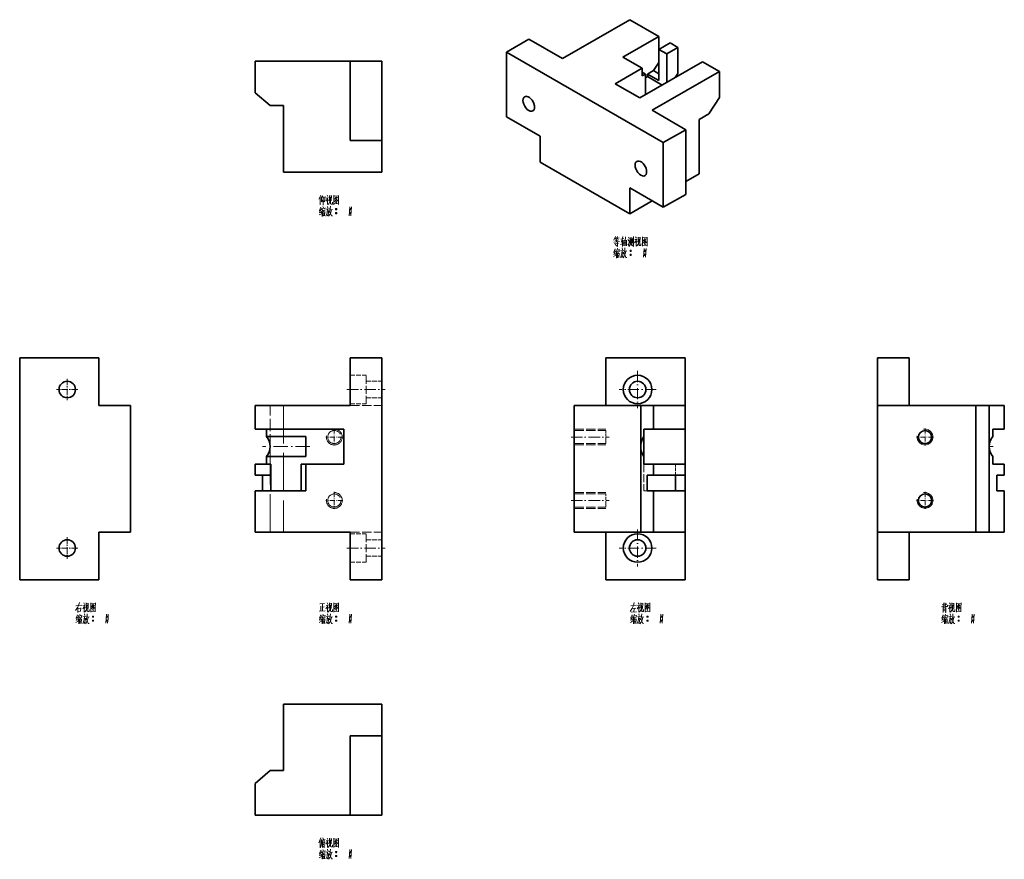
# Model space of a CAD drawing. Extents: x 116 to 426, y 25 to 290.
import ezdxf

# ---------------------------------------------------------------- set-up
doc = ezdxf.new("R2010")
doc.units = 0
for name, pattern in [('DASHDOT', [18.5, 12, -3, 0.5, -3]), ('DASHED', [15, 12, -3]), ('DASHSPACE', [30, 12, -18])]:
    doc.linetypes.add(name, pattern=pattern)

msp = doc.modelspace()

# ---------------------------------------------------------------- linework, layer by layer
at = {"color": 7, "lineweight": 35}
for p, q in [((286.96, 277.92), (308.17, 290.16)), ((269.28, 259.55), (269.28, 279.96)), ((269.28, 279.96), (318.78, 251.38)), ((220, 277.05), (190, 277.05)), ((220, 277.05), (220, 252.05)), ((230, 252.05), (230, 277.05)), ((331.15, 276.9), (311.35, 265.47)), ((336.46, 273.83), (315.24, 261.59)), ((199, 242.05), (199, 263.05)), ((325.85, 235.05), (325.85, 255.46)), ((318.78, 251.38), (318.78, 230.97)), ((279.89, 245.26), (308.17, 228.93)), ((230, 242.05), (199, 242.05)), ((115.76, 183.5), (140.76, 183.5)), ((115.76, 113.5), (115.76, 183.5)), ((230, 113.5), (230, 183.5)), ((300.67, 183.5), (325.67, 183.5)), ((150.76, 128.5), (150.76, 168.5)), ((190, 168.5), (220, 168.5)), ((290.67, 128.5), (290.67, 168.5)), ((311.67, 168.5), (290.67, 168.5)), ((386.34, 128.5), (386.34, 168.5)), ((417.34, 168.5), (386.34, 168.5)), ((417.34, 128.5), (417.34, 168.5)), ((190, 161), (218, 161)), ((311.67, 128.5), (311.67, 155.5)), ((421.58, 128.5), (421.58, 155.5)), ((220, 128.5), (190, 128.5)), ((290.67, 128.5), (311.67, 128.5)), ((386.34, 128.5), (417.34, 128.5)), ((140.76, 113.5), (115.76, 113.5)), ((325.67, 113.5), (300.67, 113.5)), ((199, 74.26), (230, 74.26)), ((199, 53.26), (199, 74.26)), ((220, 64.26), (220, 39.26)), ((230, 39.26), (230, 64.26)), ((190, 39.26), (220, 39.26))]:
    msp.add_line(p, q, dxfattribs=at)
at = {"color": 7, "lineweight": 35, "ltscale": 0.265361}
msp.add_line((317.36, 284.86), (308.17, 290.16), dxfattribs=at)
at = {"color": 7, "lineweight": 35, "ltscale": 0.204124}
for p, q in [((269.28, 279.96), (276.35, 284.04)), ((323.38, 281.39), (323.38, 273.22)), ((336.46, 265.67), (336.46, 273.83)), ((318.78, 251.38), (325.85, 255.46)), ((279.89, 245.26), (279.89, 253.42)), ((308.17, 228.93), (308.17, 237.09)), ((315.24, 233.01), (308.17, 228.93)), ((325.85, 235.05), (318.78, 230.97))]:
    msp.add_line(p, q, dxfattribs=at)
at = {"color": 7, "lineweight": 35, "ltscale": 0.306187}
for p, q in [((286.96, 277.92), (276.35, 284.04)), ((315.24, 261.59), (325.85, 255.46))]:
    msp.add_line(p, q, dxfattribs=at)
at = {"color": 7, "lineweight": 35, "ltscale": 0.326599}
msp.add_line((317.36, 284.86), (306.05, 278.33), dxfattribs=at)
at = {"color": 7, "lineweight": 35, "ltscale": 0.102062}
for p, q in [((317.36, 284.86), (317.36, 280.77)), ((317.36, 280.77), (320.9, 282.82)), ((319.84, 279.35), (323.38, 281.39)), ((317.36, 270.98), (313.83, 273.02))]:
    msp.add_line(p, q, dxfattribs=at)
at = {"color": 7, "lineweight": 35, "ltscale": 0.071444}
for p, q in [((323.38, 281.39), (320.9, 282.82)), ((319.84, 279.35), (317.36, 280.77))]:
    msp.add_line(p, q, dxfattribs=at)
at = {"color": 7, "lineweight": 35, "ltscale": 0.244949}
for p, q in [((317.36, 280.77), (317.36, 270.98)), ((303.58, 269.96), (312.06, 274.85))]:
    msp.add_line(p, q, dxfattribs=at)
at = {"color": 7, "lineweight": 35, "ltscale": 0.25}
for p, q in [((190, 267.05), (190, 277.05)), ((230, 277.05), (220, 277.05)), ((220, 252.05), (230, 252.05)), ((230, 242.05), (230, 252.05)), ((230, 183.5), (220, 183.5)), ((396.34, 183.5), (386.34, 183.5)), ((150.76, 168.5), (140.76, 168.5)), ((315.67, 168.5), (325.67, 168.5)), ((325.67, 150), (315.67, 150)), ((325.67, 146.5), (315.67, 146.5)), ((325.67, 141.5), (315.67, 141.5)), ((150.76, 128.5), (140.76, 128.5)), ((315.67, 128.5), (325.67, 128.5)), ((230, 113.5), (220, 113.5)), ((396.34, 113.5), (386.34, 113.5)), ((230, 74.26), (230, 64.26)), ((220, 64.26), (230, 64.26)), ((190, 49.26), (190, 39.26)), ((230, 39.26), (220, 39.26))]:
    msp.add_line(p, q, dxfattribs=at)
at = {"color": 7, "lineweight": 35, "ltscale": 0.173505}
msp.add_line((312.06, 274.85), (306.05, 278.33), dxfattribs=at)
at = {"color": 7, "lineweight": 35, "ltscale": 0.077589}
msp.add_line((317.36, 276.69), (315.68, 274.09), dxfattribs=at)
at = {"color": 7, "lineweight": 35, "ltscale": 0.224537}
for p, q in [((319.84, 279.35), (319.84, 270.36)), ((303.58, 269.96), (311.35, 265.47))]:
    msp.add_line(p, q, dxfattribs=at)
at = {"color": 7, "lineweight": 35, "ltscale": 0.153093}
msp.add_line((336.46, 273.83), (331.15, 276.9), dxfattribs=at)
at = {"color": 7, "lineweight": 35, "ltscale": 0.061237}
msp.add_line((312.06, 274.85), (312.06, 272.41), dxfattribs=at)
at = {"color": 7, "lineweight": 35, "ltscale": 0.030619}
for p in [(312.06, 273.63), (312.06, 272.41)]:
    msp.add_line(p, (313.12, 273.02), dxfattribs=at)
at = {"color": 7, "lineweight": 35, "ltscale": 0.053409}
msp.add_line((315.68, 274.09), (313.83, 273.02), dxfattribs=at)
at = {"color": 7, "lineweight": 35, "ltscale": 0.048653}
msp.add_line((317.36, 273.11), (315.68, 274.09), dxfattribs=at)
at = {"color": 7, "lineweight": 35, "ltscale": 0.112268}
msp.add_line((313.12, 273.02), (313.12, 268.53), dxfattribs=at)
at = {"color": 7, "lineweight": 35, "ltscale": 0.020413}
msp.add_line((313.12, 271.79), (313.83, 272.2), dxfattribs=at)
at = {"color": 7, "lineweight": 35, "ltscale": 0.020412}
msp.add_line((313.83, 273.02), (313.83, 272.2), dxfattribs=at)
at = {"color": 7, "lineweight": 35, "ltscale": 0.132681}
msp.add_line((318.43, 269.55), (313.83, 272.2), dxfattribs=at)
at = {"color": 7, "lineweight": 35, "ltscale": 0.038796}
msp.add_line((323.38, 273.22), (322.53, 271.92), dxfattribs=at)
at = {"color": 7, "lineweight": 35, "ltscale": 0.051031}
msp.add_line((313.12, 268.53), (313.12, 266.49), dxfattribs=at)
at = {"color": 7, "lineweight": 35, "ltscale": 0.155572}
for p, q in [((190, 267.05), (194.77, 263.05)), ((190, 49.26), (194.77, 53.26))]:
    msp.add_line(p, q, dxfattribs=at)
at = {"color": 7, "lineweight": 35, "ltscale": 0.155178}
msp.add_line((336.46, 265.67), (333.09, 260.46), dxfattribs=at)
at = {"color": 7, "lineweight": 35, "ltscale": 0.105825}
for p, q in [((194.77, 263.05), (199, 263.05)), ((421.58, 168.5), (417.34, 168.5)), ((421.58, 128.5), (417.34, 128.5)), ((194.77, 53.26), (199, 53.26))]:
    msp.add_line(p, q, dxfattribs=at)
at = {"color": 7, "lineweight": 35, "ltscale": 0.306186}
for p, q in [((279.89, 253.42), (269.28, 259.55)), ((308.17, 237.09), (318.78, 230.97))]:
    msp.add_line(p, q, dxfattribs=at)
at = {"color": 7, "lineweight": 35, "ltscale": 0.086406}
msp.add_line((333.09, 260.46), (330.09, 258.73), dxfattribs=at)
at = {"color": 7, "lineweight": 35, "ltscale": 0.428661}
msp.add_line((330.09, 258.73), (330.09, 241.58), dxfattribs=at)
at = {"color": 7, "lineweight": 35, "ltscale": 0.122475}
msp.add_line((330.09, 241.58), (325.85, 239.13), dxfattribs=at)
at = {"color": 7, "lineweight": 35, "ltscale": 0.375}
for p, q in [((140.76, 168.5), (140.76, 183.5)), ((220, 168.5), (220, 183.5)), ((300.67, 168.5), (300.67, 183.5)), ((325.67, 168.5), (325.67, 183.5)), ((386.34, 168.5), (386.34, 183.5)), ((396.34, 168.5), (396.34, 183.5)), ((140.76, 128.5), (140.76, 113.5)), ((220, 128.5), (220, 113.5)), ((300.67, 128.5), (300.67, 113.5)), ((325.67, 128.5), (325.67, 113.5)), ((386.34, 128.5), (386.34, 113.5)), ((396.34, 128.5), (396.34, 113.5))]:
    msp.add_line(p, q, dxfattribs=at)
at = {"color": 7, "linetype": 'DASHED', "lineweight": 13, "ltscale": 0.125}
for p, q in [((220, 178), (225, 178)), ((225, 176.1), (230, 176.1)), ((225, 170.9), (230, 170.9)), ((220, 169), (225, 169)), ((220, 128), (225, 128)), ((225, 126.1), (230, 126.1)), ((220, 119), (225, 119)), ((225, 120.9), (230, 120.9))]:
    msp.add_line(p, q, dxfattribs=at)
at = {"color": 7, "linetype": 'DASHED', "lineweight": 13, "ltscale": 0.013772}
for p, q in [((225, 177.45), (225, 178)), ((225, 127.45), (225, 128))]:
    msp.add_line(p, q, dxfattribs=at)
at = {"color": 7, "linetype": 'DASHED', "lineweight": 13, "ltscale": 0.211228}
for p, q in [((225, 169), (225, 177.45)), ((225, 119), (225, 127.45))]:
    msp.add_line(p, q, dxfattribs=at)
at = {"color": 7, "linetype": 'DASHDOT', "lineweight": 13, "ltscale": 0.2925}
for p, q in [((310.67, 179.35), (310.67, 167.65)), ((316.52, 173.5), (304.82, 173.5)), ((310.67, 129.35), (310.67, 117.65)), ((316.52, 123.5), (304.82, 123.5))]:
    msp.add_line(p, q, dxfattribs=at)
at = {"color": 7, "linetype": 'DASHDOT', "lineweight": 13, "ltscale": 0.169}
for p, q in [((130.76, 176.88), (130.76, 170.12)), ((134.14, 173.5), (127.38, 173.5)), ((130.76, 126.88), (130.76, 120.12)), ((134.14, 123.5), (127.38, 123.5))]:
    msp.add_line(p, q, dxfattribs=at)
at = {"color": 7, "linetype": 'DASHDOT', "lineweight": 13, "ltscale": 0.3}
for p, q in [((219, 173.5), (231, 173.5)), ((289.67, 158.5), (301.67, 158.5)), ((289.67, 138.5), (301.67, 138.5)), ((219, 123.5), (231, 123.5))]:
    msp.add_line(p, q, dxfattribs=at)
at = {"color": 7, "lineweight": 35, "ltscale": 0.1875}
for p, q in [((190, 168.5), (190, 161)), ((315.67, 161), (315.67, 168.5)), ((325.67, 168.5), (325.67, 161)), ((426.34, 161), (426.34, 168.5))]:
    msp.add_line(p, q, dxfattribs=at)
at = {"color": 7, "linetype": 'DASHED', "lineweight": 13, "ltscale": 0.325}
msp.add_line((194.77, 155.5), (194.77, 168.5), dxfattribs=at)
at = {"color": 7, "linetype": 'DASHED', "lineweight": 13}
for p, q in [((199, 168.5), (199, 128.5)), ((194.77, 128.5), (194.77, 155.5))]:
    msp.add_line(p, q, dxfattribs=at)
at = {"color": 7, "linetype": 'DASHED', "lineweight": 13, "ltscale": 0.25}
for p, q in [((220, 168.5), (230, 168.5)), ((290.67, 161), (300.67, 161)), ((290.67, 160.57), (300.67, 160.57)), ((290.67, 156.43), (300.67, 156.43)), ((290.67, 156), (300.67, 156)), ((290.67, 141), (300.67, 141)), ((290.67, 140.57), (300.67, 140.57)), ((290.67, 136.43), (300.67, 136.43)), ((290.67, 136), (300.67, 136)), ((220, 128.5), (230, 128.5))]:
    msp.add_line(p, q, dxfattribs=at)
at = {"color": 7, "lineweight": 35, "ltscale": 0.1}
for p, q in [((315.67, 168.5), (311.67, 168.5)), ((315.67, 128.5), (311.67, 128.5))]:
    msp.add_line(p, q, dxfattribs=at)
at = {"color": 7, "lineweight": 35, "ltscale": 0.325}
for p, q in [((311.67, 155.5), (311.67, 168.5)), ((421.58, 155.5), (421.58, 168.5)), ((190, 141.5), (190, 128.5)), ((315.67, 128.5), (315.67, 141.5)), ((325.67, 141.5), (325.67, 128.5)), ((426.34, 128.5), (426.34, 141.5))]:
    msp.add_line(p, q, dxfattribs=at)
at = {"color": 7, "lineweight": 35, "ltscale": 0.119175}
for p, q in [((426.34, 168.5), (421.58, 168.5)), ((426.34, 128.5), (421.58, 128.5))]:
    msp.add_line(p, q, dxfattribs=at)
at = {"color": 7, "lineweight": 35, "ltscale": 0.058443}
for p, q in [((193.58, 161), (193.58, 158.66)), ((312.67, 161), (312.67, 158.66)), ((422.77, 161), (422.77, 158.66)), ((193.58, 152.34), (193.58, 150)), ((312.67, 152.34), (312.67, 150)), ((422.77, 152.34), (422.77, 150))]:
    msp.add_line(p, q, dxfattribs=at)
at = {"color": 7, "lineweight": 35, "ltscale": 0.310619}
for p, q in [((193.58, 158.66), (206, 158.66)), ((193.58, 152.34), (206, 152.34))]:
    msp.add_line(p, q, dxfattribs=at)
at = {"color": 7, "lineweight": 35, "ltscale": 0.158114}
for p, q in [((206, 158.66), (206, 152.34)), ((312.67, 158.66), (312.67, 152.34))]:
    msp.add_line(p, q, dxfattribs=at)
at = {"color": 7, "linetype": 'DASHDOT', "lineweight": 13, "ltscale": 0.134355}
for p, q in [((217.69, 158.5), (212.31, 158.5)), ((215, 161.19), (215, 155.81)), ((404.03, 158.5), (398.66, 158.5)), ((401.34, 161.19), (401.34, 155.81)), ((215, 141.19), (215, 135.81)), ((401.34, 141.19), (401.34, 135.81)), ((217.69, 138.5), (212.31, 138.5)), ((404.03, 138.5), (398.66, 138.5))]:
    msp.add_line(p, q, dxfattribs=at)
at = {"color": 7, "lineweight": 35, "ltscale": 0.275}
for p, q in [((218, 150), (218, 161)), ((325.67, 150), (325.67, 161))]:
    msp.add_line(p, q, dxfattribs=at)
at = {"color": 7, "linetype": 'DASHED', "lineweight": 13, "ltscale": 0.076449}
for p, q in [((300.67, 157.51), (300.67, 160.57)), ((300.67, 137.51), (300.67, 140.57))]:
    msp.add_line(p, q, dxfattribs=at)
at = {"color": 7, "lineweight": 35, "ltscale": 0.075}
for p, q in [((315.67, 161), (312.67, 161)), ((315.67, 150), (312.67, 150))]:
    msp.add_line(p, q, dxfattribs=at)
at = {"color": 7, "lineweight": 35, "ltscale": 0.0375}
for p, q in [((317.17, 161), (315.67, 161)), ((206, 150), (204.5, 150))]:
    msp.add_line(p, q, dxfattribs=at)
at = {"color": 7, "lineweight": 35, "ltscale": 0.2125}
for p, q in [((325.67, 161), (317.17, 161)), ((204.5, 141.5), (204.5, 150)), ((206, 150), (206, 141.5))]:
    msp.add_line(p, q, dxfattribs=at)
at = {"color": 7, "lineweight": 35, "ltscale": 0.089381}
for p, q in [((426.34, 161), (422.77, 161)), ((426.34, 150), (422.77, 150))]:
    msp.add_line(p, q, dxfattribs=at)
at = {"color": 7, "linetype": 'DASHDOT', "lineweight": 13, "ltscale": 0.372757}
msp.add_line((207.24, 155.5), (192.33, 155.5), dxfattribs=at)
at = {"color": 7, "linetype": 'DASHED', "lineweight": 13, "ltscale": 0.026901}
for p, q in [((300.67, 156.43), (300.67, 157.51)), ((300.67, 136.43), (300.67, 137.51))]:
    msp.add_line(p, q, dxfattribs=at)
at = {"color": 7, "linetype": 'DASHDOT', "lineweight": 13, "ltscale": 0.035753}
msp.add_line((421.46, 155.5), (422.89, 155.5), dxfattribs=at)
at = {"color": 7, "lineweight": 35, "ltscale": 0.0875}
for p, q in [((115.76, 150), (115.76, 146.5)), ((190, 150), (190, 146.5)), ((195, 150), (195, 146.5)), ((315.67, 146.5), (315.67, 150)), ((325.67, 150), (325.67, 146.5)), ((426.34, 146.5), (426.34, 150))]:
    msp.add_line(p, q, dxfattribs=at)
at = {"color": 7, "lineweight": 35, "ltscale": 0.125}
for p, q in [((195, 150), (190, 150)), ((195, 146.5), (190, 146.5)), ((192.38, 146.5), (192.38, 141.5)), ((195, 146.5), (195, 141.5)), ((313.67, 146.5), (313.67, 141.5)), ((322.67, 141.5), (322.67, 146.5)), ((325.67, 146.5), (325.67, 141.5)), ((423.96, 146.5), (423.96, 141.5)), ((195, 39.26), (190, 39.26))]:
    msp.add_line(p, q, dxfattribs=at)
at = {"color": 7, "lineweight": 35, "ltscale": 0.3}
msp.add_line((218, 150), (206, 150), dxfattribs=at)
at = {"color": 7, "linetype": 'DASHED', "lineweight": 13, "ltscale": 0.2125}
msp.add_line((312.67, 150), (312.67, 141.5), dxfattribs=at)
at = {"color": 7, "linetype": 'DASHED', "lineweight": 13, "ltscale": 0.0875}
for p, q in [((322.67, 146.5), (322.67, 150)), ((325.67, 150), (325.67, 146.5))]:
    msp.add_line(p, q, dxfattribs=at)
at = {"color": 7, "lineweight": 35, "ltscale": 0.05}
for p, q in [((315.67, 146.5), (313.67, 146.5)), ((315.67, 141.5), (313.67, 141.5))]:
    msp.add_line(p, q, dxfattribs=at)
at = {"color": 7, "lineweight": 35, "ltscale": 0.059588}
for p, q in [((426.34, 146.5), (423.96, 146.5)), ((426.34, 141.5), (423.96, 141.5))]:
    msp.add_line(p, q, dxfattribs=at)
at = {"color": 7, "lineweight": 35, "ltscale": 0.4}
msp.add_line((190, 141.5), (206, 141.5), dxfattribs=at)
at = {"color": 7, "linetype": 'DASHED', "lineweight": 13, "ltscale": 0.025}
msp.add_line((313.67, 141.5), (312.67, 141.5), dxfattribs=at)
at = {"color": 7, "lineweight": 13}
for points in [[(210.7, 234.8), (210.1, 233.51)], [(210.49, 231.76), (210.49, 232.98), (210.49, 234.24)], [(210.91, 234.1), (211.33, 234.63)], [(210.91, 234.24), (210.91, 232.67)], [(210.91, 232.67), (211.43, 233.19)], [(211.47, 234.28), (211.47, 232.98), (211.47, 231.65)], [(211.47, 234.07), (211.99, 234.14)], [(211.96, 232.67), (211.68, 233.02)], [(211.96, 232.67), (212.07, 234.38)], [(213.04, 234.1), (212.87, 233.61), (212.38, 232.88)], [(212.41, 233.89), (212.98, 233.96)], [(212.7, 234.77), (212.98, 234.35)], [(212.87, 233.61), (212.87, 231.83)], [(212.87, 233.44), (213.18, 233.12)], [(213.46, 234.73), (213.46, 233.05)], [(214.13, 234.56), (213.46, 234.49)], [(213.68, 233.09), (213.5, 232.46)], [(213.78, 234.14), (213.68, 233.09)], [(213.82, 232.11), (213.82, 233.19)], [(214.06, 232.98), (214.13, 234.66)], [(214.9, 234.77), (214.9, 233.3), (214.9, 231.79)], [(214.9, 234.73), (214.9, 233.33), (214.9, 231.93)], [(216.37, 234.59), (214.9, 234.45)], [(214.97, 232.84), (215.46, 233.26)], [(215.67, 234.31), (215.11, 233.51)], [(215.43, 233.75), (216.12, 233.02)], [(215.46, 233.96), (215.91, 234.03)], [(215.46, 233.26), (215.67, 233.54)], [(215.53, 233.05), (215.77, 232.77)], [(215.67, 233.54), (216.02, 234.17)], [(216.12, 233.02), (216.3, 233.05)], [(216.34, 231.97), (216.34, 233.33), (216.37, 234.73)], [(210.66, 230.01), (210.24, 229.87)], [(210.74, 231.02), (210.28, 229.94)], [(210.8, 230.25), (210.35, 229.24)], [(211.05, 230.71), (210.95, 230.15)], [(211.05, 230.57), (212.1, 230.71)], [(211.29, 230.29), (211.12, 229.73)], [(211.37, 230.01), (212.07, 230.11)], [(211.43, 231.2), (211.61, 230.81)], [(211.68, 230.04), (211.61, 229.48)], [(212.13, 230.81), (211.99, 230.36)], [(212.9, 230.43), (212.8, 229.52), (212.7, 229.1), (212.38, 228.22)], [(212.41, 230.36), (213.46, 230.5)], [(213.22, 229.94), (213.12, 229.1), (212.98, 228.26), (212.76, 228.54)], [(212.9, 231.27), (213.01, 230.71)], [(212.98, 231.83), (213.26, 232.11)], [(213.26, 232.11), (213.5, 232.46)], [(213.6, 229.94), (213.43, 229.38)], [(213.74, 230.57), (213.6, 229.94)], [(213.68, 230.18), (214.38, 230.32)], [(213.82, 231.3), (213.74, 230.57)], [(213.96, 232), (213.82, 232.11)], [(214.1, 230.25), (213.88, 229.31)], [(214.38, 232), (213.96, 232)], [(214.38, 232.63), (214.38, 232)], [(214.9, 232.04), (216.26, 232.14)], [(215.43, 232.67), (215.77, 232.28)], [(215.43, 230.39), (215.81, 230.39)], [(215.46, 230.5), (215.77, 230.5)], [(215.46, 230.25), (215.77, 230.25)], [(216.34, 231.86), (216.34, 231.97), (216.26, 232.14)], [(219.87, 231.13), (219.76, 229.73), (219.66, 228.33)], [(219.87, 230.39), (220.26, 230.39)], [(219.9, 230.5), (220.22, 230.5)], [(219.9, 230.25), (220.22, 230.25)], [(220.46, 231.13), (220.36, 229.73), (220.26, 228.33)], [(210.21, 228.57), (210.91, 228.96)], [(210.32, 229.24), (210.84, 229.41)], [(211.12, 229.73), (210.8, 229.24)], [(211.15, 229.8), (211.15, 228.08)], [(211.43, 229.59), (211.47, 228.19)], [(211.43, 229.48), (211.96, 229.55)], [(211.47, 228.92), (211.85, 228.99)], [(211.93, 228.43), (211.51, 228.36)], [(211.99, 229.66), (211.93, 228.26)], [(212.84, 229.76), (213.22, 229.83)], [(213.6, 228.68), (213.22, 228.15)], [(213.54, 229.69), (214.1, 228.26)], [(213.88, 229.31), (213.6, 228.68)], [(214.1, 228.26), (214.41, 228.26)], [(215.43, 229.13), (215.81, 229.13)], [(215.46, 229.24), (215.77, 229.24)], [(215.46, 228.99), (215.77, 228.99)], [(219.87, 229.13), (220.26, 229.13)], [(219.9, 229.24), (220.22, 229.24)], [(219.9, 228.99), (220.22, 228.99)], [(303.67, 221.72), (303.15, 220.63)], [(303.46, 221.26), (304.06, 221.37)], [(303.57, 220.42), (304.58, 220.56)], [(303.81, 220.77), (303.6, 221.26)], [(304.34, 221.72), (303.99, 220.74)], [(304.06, 220.07), (304.06, 220.77)], [(304.2, 221.26), (304.86, 221.37)], [(304.34, 221.26), (304.55, 220.81)], [(305.35, 220.98), (306.3, 221.09)], [(305.98, 221.72), (305.56, 220)], [(305.91, 220.63), (305.91, 218.64)], [(306.37, 218.81), (306.37, 220.6)], [(306.82, 221.65), (306.79, 220.32), (306.75, 218.99)], [(307.21, 220.56), (307.14, 218.81)], [(307.59, 220.77), (307.87, 220.39)], [(307.77, 221.61), (308.01, 221.12)], [(308.08, 220.53), (307.8, 218.95)], [(308.29, 219.51), (308.29, 221.47)], [(308.29, 221.23), (308.85, 221.3)], [(308.57, 220.88), (308.5, 219.76)], [(308.85, 221.44), (308.85, 219.55)], [(309.13, 219.62), (309.13, 221.12)], [(309.41, 221.72), (309.41, 220.18), (309.41, 218.64)], [(310.39, 220.98), (310.22, 220.49), (309.73, 219.76)], [(309.76, 220.77), (310.32, 220.84)], [(310.04, 221.65), (310.32, 221.23)], [(310.81, 221.61), (310.81, 219.93)], [(311.48, 221.44), (310.81, 221.37)], [(311.13, 221.02), (311.02, 219.97)], [(311.41, 219.86), (311.48, 221.54)], [(312.25, 221.65), (312.25, 220.18), (312.25, 218.67)], [(312.25, 221.61), (312.25, 220.21), (312.25, 218.81)], [(313.72, 221.47), (312.25, 221.33)], [(313.02, 221.19), (312.46, 220.39)], [(312.77, 220.63), (313.47, 219.9)], [(312.81, 220.84), (313.26, 220.91)], [(313.02, 220.42), (313.37, 221.05)], [(313.68, 218.85), (313.68, 220.21), (313.72, 221.61)], [(304.93, 220.18), (303.15, 219.93)], [(303.6, 217.9), (303.15, 216.82)], [(303.32, 219.44), (304.69, 219.62)], [(303.71, 219.44), (303.85, 218.95)], [(303.92, 217.59), (303.81, 217.03)], [(303.92, 217.45), (304.97, 217.59)], [(304.34, 218.64), (304.34, 218.6), (304.02, 218.88)], [(304.3, 218.08), (304.48, 217.69)], [(304.34, 220), (304.34, 218.6)], [(305, 217.69), (304.86, 217.24)], [(306.23, 219.58), (305.28, 219.27)], [(305.49, 219.97), (306.19, 220.07)], [(305.77, 218.15), (305.88, 217.59)], [(306.37, 220.39), (307.17, 220.49)], [(306.37, 218.95), (307.14, 219.02)], [(306.61, 217.45), (306.47, 216.82)], [(306.51, 219.72), (307.03, 219.79)], [(306.68, 218.18), (306.61, 217.45)], [(307.8, 218.95), (307.59, 219.37)], [(307.91, 218.64), (308.33, 219.13)], [(308.33, 219.13), (308.5, 219.76)], [(308.92, 218.88), (308.57, 219.41)], [(309.41, 218.64), (309.1, 219.09)], [(310.22, 220.49), (310.22, 218.71)], [(310.22, 220.32), (310.53, 220)], [(310.32, 218.71), (310.6, 218.99)], [(310.6, 218.99), (310.85, 219.34)], [(311.02, 219.97), (310.85, 219.34)], [(311.16, 218.99), (311.16, 220.07)], [(311.3, 218.88), (311.16, 218.99)], [(311.72, 218.88), (311.3, 218.88)], [(311.72, 219.51), (311.72, 218.88)], [(312.25, 218.92), (313.61, 219.02)], [(312.32, 219.72), (312.81, 220.14)], [(312.74, 218.01), (312.63, 216.61), (312.53, 215.21)], [(312.77, 219.55), (313.12, 219.16)], [(312.81, 220.14), (313.02, 220.42)], [(312.88, 219.93), (313.12, 219.65)], [(313.33, 218.01), (313.23, 216.61), (313.12, 215.21)], [(313.47, 219.9), (313.65, 219.93)], [(313.68, 218.74), (313.68, 218.85), (313.61, 219.02)], [(303.08, 215.45), (303.78, 215.84)], [(303.53, 216.89), (303.11, 216.75)], [(303.18, 216.12), (303.71, 216.29)], [(303.67, 217.13), (303.22, 216.12)], [(303.99, 216.61), (303.67, 216.12)], [(304.16, 217.17), (303.99, 216.61)], [(304.02, 216.68), (304.02, 214.96)], [(304.23, 216.89), (304.93, 216.99)], [(304.3, 216.47), (304.34, 215.07)], [(304.3, 216.36), (304.83, 216.43)], [(304.34, 215.8), (304.72, 215.87)], [(304.79, 215.31), (304.37, 215.24)], [(304.55, 216.92), (304.48, 216.36)], [(304.86, 216.54), (304.79, 215.14)], [(305.77, 217.31), (305.67, 216.4), (305.56, 215.98), (305.25, 215.1)], [(305.28, 217.24), (306.33, 217.38)], [(306.09, 216.82), (305.98, 215.98), (305.84, 215.14), (305.63, 215.42)], [(305.7, 216.64), (306.09, 216.71)], [(306.47, 215.56), (306.09, 215.03)], [(306.47, 216.82), (306.3, 216.26)], [(306.4, 216.57), (306.96, 215.14)], [(306.75, 216.19), (306.47, 215.56)], [(306.54, 217.06), (307.24, 217.2)], [(306.96, 217.13), (306.75, 216.19)], [(306.96, 215.14), (307.28, 215.14)], [(308.29, 217.27), (308.68, 217.27)], [(308.29, 216.01), (308.68, 216.01)], [(308.33, 217.38), (308.64, 217.38)], [(308.33, 217.13), (308.64, 217.13)], [(308.33, 216.12), (308.64, 216.12)], [(308.33, 215.87), (308.64, 215.87)], [(312.74, 217.27), (313.12, 217.27)], [(312.74, 216.01), (313.12, 216.01)], [(312.77, 217.38), (313.09, 217.38)], [(312.77, 217.13), (313.09, 217.13)], [(312.77, 216.12), (313.09, 216.12)], [(312.77, 215.87), (313.09, 215.87)], [(134.59, 106.32), (134.31, 105.35)], [(135.96, 106.22), (136.24, 105.8)], [(136.72, 106.18), (136.72, 104.5)], [(137.39, 106.01), (136.72, 105.94)], [(137.32, 104.43), (137.39, 106.11)], [(138.16, 106.22), (138.16, 104.75), (138.16, 103.25)], [(138.16, 106.18), (138.16, 104.79), (138.16, 103.39)], [(139.63, 106.04), (138.16, 105.9)], [(138.93, 105.76), (138.37, 104.96)], [(138.93, 105), (139.28, 105.62)], [(139.6, 103.42), (139.6, 104.79), (139.63, 106.18)], [(210.46, 105.94), (211.96, 106.01)], [(211.23, 105.94), (211.23, 104.79), (211.23, 103.6)], [(212.7, 106.22), (212.98, 105.8)], [(213.46, 106.18), (213.46, 104.5)], [(214.13, 106.01), (213.46, 105.94)], [(214.06, 104.43), (214.13, 106.11)], [(214.9, 106.22), (214.9, 104.75), (214.9, 103.25)], [(214.9, 106.18), (214.9, 104.79), (214.9, 103.39)], [(216.37, 106.04), (214.9, 105.9)], [(215.67, 105.76), (215.11, 104.96)], [(215.67, 105), (216.02, 105.62)], [(216.34, 103.42), (216.34, 104.79), (216.37, 106.18)], [(309.54, 106.32), (309.33, 105.38)], [(310.87, 106.22), (311.15, 105.8)], [(311.64, 106.18), (311.64, 104.5)], [(312.3, 106.01), (311.64, 105.94)], [(312.23, 104.43), (312.3, 106.11)], [(313.07, 106.22), (313.07, 104.75), (313.07, 103.25)], [(313.07, 106.18), (313.07, 104.79), (313.07, 103.39)], [(314.54, 106.04), (313.07, 105.9)], [(313.84, 105.76), (313.28, 104.96)], [(313.84, 105), (314.19, 105.62)], [(314.51, 103.42), (314.51, 104.79), (314.54, 106.18)], [(406.73, 105.62), (407.25, 105.76)], [(407.25, 106.22), (407.25, 104.89)], [(407.64, 106.22), (407.64, 105.14)], [(408.2, 105.94), (407.64, 105.42)], [(409.04, 106.22), (409.32, 105.8)], [(409.81, 106.18), (409.81, 104.5)], [(410.47, 106.01), (409.81, 105.94)], [(410.4, 104.43), (410.47, 106.11)], [(411.24, 106.22), (411.24, 104.75), (411.24, 103.25)], [(411.24, 106.18), (411.24, 104.79), (411.24, 103.39)], [(412.71, 106.04), (411.24, 105.9)], [(412.01, 105.76), (411.45, 104.96)], [(412.01, 105), (412.36, 105.62)], [(412.68, 103.42), (412.68, 104.79), (412.71, 106.18)], [(133.4, 103.74), (133.99, 104.68)], [(133.43, 105.28), (135.39, 105.49)], [(133.99, 104.68), (134.31, 105.35)], [(134.06, 104.75), (134.06, 103.18)], [(134.06, 104.43), (134.97, 104.54)], [(134.97, 103.56), (134.06, 103.46)], [(134.69, 102.65), (134.87, 102.26)], [(135.01, 104.64), (134.9, 103.56)], [(136.3, 105.56), (136.13, 105.07), (135.64, 104.33)], [(135.67, 105.35), (136.24, 105.42)], [(136.13, 105.07), (136.13, 103.28)], [(136.13, 104.89), (136.44, 104.57)], [(136.16, 102.72), (136.27, 102.16)], [(136.24, 103.28), (136.51, 103.56)], [(136.51, 103.56), (136.76, 103.91)], [(136.93, 104.54), (136.76, 103.91)], [(137.04, 105.59), (136.93, 104.54)], [(137.07, 102.75), (137, 102.02)], [(137.07, 103.56), (137.07, 104.64)], [(137.21, 103.46), (137.07, 103.56)], [(137.63, 103.46), (137.21, 103.46)], [(137.63, 104.08), (137.63, 103.46)], [(138.16, 103.49), (139.52, 103.6)], [(138.23, 104.29), (138.72, 104.71)], [(138.68, 105.21), (139.38, 104.47)], [(138.68, 104.12), (139.03, 103.74)], [(138.72, 105.42), (139.17, 105.49)], [(138.72, 104.71), (138.93, 105)], [(138.79, 104.5), (139.03, 104.22)], [(139.38, 104.47), (139.56, 104.5)], [(139.6, 103.32), (139.6, 103.42), (139.52, 103.6)], [(143.13, 102.58), (143.02, 101.18), (142.92, 99.78)], [(143.72, 102.58), (143.62, 101.18), (143.51, 99.78)], [(210.18, 103.53), (212.13, 103.63)], [(210.74, 105.14), (210.74, 103.56)], [(211.23, 104.82), (211.85, 104.89)], [(211.43, 102.65), (211.61, 102.26)], [(213.04, 105.56), (212.87, 105.07), (212.38, 104.33)], [(212.41, 105.35), (212.98, 105.42)], [(212.87, 105.07), (212.87, 103.28)], [(212.87, 104.89), (213.18, 104.57)], [(212.9, 102.72), (213.01, 102.16)], [(212.98, 103.28), (213.26, 103.56)], [(213.26, 103.56), (213.5, 103.91)], [(213.68, 104.54), (213.5, 103.91)], [(213.78, 105.59), (213.68, 104.54)], [(213.82, 102.75), (213.74, 102.02)], [(213.82, 103.56), (213.82, 104.64)], [(213.96, 103.46), (213.82, 103.56)], [(214.38, 103.46), (213.96, 103.46)], [(214.38, 104.08), (214.38, 103.46)], [(214.9, 103.49), (216.26, 103.6)], [(214.97, 104.29), (215.46, 104.71)], [(215.43, 105.21), (216.12, 104.47)], [(215.43, 104.12), (215.77, 103.74)], [(215.46, 105.42), (215.91, 105.49)], [(215.46, 104.71), (215.67, 105)], [(215.53, 104.5), (215.77, 104.22)], [(216.12, 104.47), (216.3, 104.5)], [(216.34, 103.32), (216.34, 103.42), (216.26, 103.6)], [(219.87, 102.58), (219.76, 101.18), (219.66, 99.78)], [(220.46, 102.58), (220.36, 101.18), (220.26, 99.78)], [(308.87, 104.33), (308.31, 103.46)], [(308.52, 105.31), (310.34, 105.45)], [(308.63, 103.21), (310.34, 103.32)], [(309.33, 105.38), (308.87, 104.33)], [(309.01, 104.4), (310.1, 104.5)], [(309.54, 104.43), (309.5, 103.25)], [(309.61, 102.65), (309.78, 102.26)], [(311.22, 105.56), (311.04, 105.07), (310.55, 104.33)], [(310.59, 105.35), (311.15, 105.42)], [(311.04, 105.07), (311.04, 103.28)], [(311.04, 104.89), (311.36, 104.57)], [(311.08, 102.72), (311.18, 102.16)], [(311.15, 103.28), (311.43, 103.56)], [(311.43, 103.56), (311.67, 103.91)], [(311.85, 104.54), (311.67, 103.91)], [(311.95, 105.59), (311.85, 104.54)], [(311.99, 102.75), (311.92, 102.02)], [(311.99, 103.56), (311.99, 104.64)], [(312.13, 103.46), (311.99, 103.56)], [(312.55, 103.46), (312.13, 103.46)], [(312.55, 104.08), (312.55, 103.46)], [(313.07, 103.49), (314.44, 103.6)], [(313.14, 104.29), (313.63, 104.71)], [(313.6, 105.21), (314.3, 104.47)], [(313.6, 104.12), (313.95, 103.74)], [(313.63, 105.42), (314.09, 105.49)], [(313.63, 104.71), (313.84, 105)], [(313.7, 104.5), (313.95, 104.22)], [(314.3, 104.47), (314.47, 104.5)], [(314.51, 103.32), (314.51, 103.42), (314.44, 103.6)], [(318.04, 102.58), (317.94, 101.18), (317.83, 99.78)], [(318.64, 102.58), (318.53, 101.18), (318.43, 99.78)], [(406.52, 104.96), (407.25, 105.24)], [(407.08, 104.79), (407.08, 103.14)], [(407.08, 104.61), (407.92, 104.68)], [(407.08, 104.19), (407.74, 104.26)], [(407.08, 103.88), (407.74, 103.94)], [(407.64, 105.14), (407.74, 105)], [(407.92, 103.18), (407.64, 103.42)], [(407.74, 105), (408.44, 105.03)], [(407.78, 102.65), (407.95, 102.26)], [(407.92, 104.75), (407.92, 103.18)], [(408.44, 105.03), (408.41, 105.52)], [(409.39, 105.56), (409.21, 105.07), (408.72, 104.33)], [(408.76, 105.35), (409.32, 105.42)], [(409.21, 105.07), (409.21, 103.28)], [(409.21, 104.89), (409.53, 104.57)], [(409.25, 102.72), (409.35, 102.16)], [(409.32, 103.28), (409.6, 103.56)], [(409.6, 103.56), (409.84, 103.91)], [(410.02, 104.54), (409.84, 103.91)], [(410.12, 105.59), (410.02, 104.54)], [(410.16, 102.75), (410.09, 102.02)], [(410.16, 103.56), (410.16, 104.64)], [(410.3, 103.46), (410.16, 103.56)], [(410.72, 103.46), (410.3, 103.46)], [(410.72, 104.08), (410.72, 103.46)], [(411.24, 103.49), (412.61, 103.6)], [(411.31, 104.29), (411.8, 104.71)], [(411.77, 105.21), (412.47, 104.47)], [(411.77, 104.12), (412.12, 103.74)], [(411.8, 105.42), (412.26, 105.49)], [(411.8, 104.71), (412.01, 105)], [(411.87, 104.5), (412.12, 104.22)], [(412.47, 104.47), (412.64, 104.5)], [(412.68, 103.32), (412.68, 103.42), (412.61, 103.6)], [(416.21, 102.58), (416.11, 101.18), (416, 99.78)], [(416.81, 102.58), (416.7, 101.18), (416.6, 99.78)], [(133.47, 100.03), (134.17, 100.41)], [(133.92, 101.46), (133.5, 101.32)], [(133.99, 102.47), (133.54, 101.39)], [(133.57, 100.69), (134.1, 100.86)], [(134.06, 101.71), (133.61, 100.69)], [(134.38, 101.18), (134.06, 100.69)], [(134.31, 102.16), (134.21, 101.6)], [(134.31, 102.02), (135.36, 102.16)], [(134.55, 101.74), (134.38, 101.18)], [(134.41, 101.25), (134.41, 99.54)], [(134.62, 101.46), (135.32, 101.57)], [(134.69, 101.04), (134.73, 99.64)], [(134.69, 100.93), (135.22, 101)], [(134.73, 100.38), (135.11, 100.44)], [(135.18, 99.89), (134.76, 99.82)], [(134.94, 101.5), (134.87, 100.93)], [(135.25, 101.11), (135.18, 99.71)], [(135.39, 102.26), (135.25, 101.81)], [(136.16, 101.88), (136.06, 100.97), (135.96, 100.55), (135.64, 99.68)], [(135.67, 101.81), (136.72, 101.95)], [(136.48, 101.39), (136.38, 100.55), (136.24, 99.71), (136.02, 99.99)], [(136.1, 101.22), (136.48, 101.29)], [(136.86, 100.13), (136.48, 99.61)], [(136.86, 101.39), (136.69, 100.83)], [(136.79, 101.14), (137.35, 99.71)], [(137, 102.02), (136.86, 101.39)], [(137.14, 100.76), (136.86, 100.13)], [(136.93, 101.64), (137.63, 101.78)], [(137.35, 101.71), (137.14, 100.76)], [(137.35, 99.71), (137.67, 99.71)], [(138.68, 101.85), (139.07, 101.85)], [(138.68, 100.58), (139.07, 100.58)], [(138.72, 101.95), (139.03, 101.95)], [(138.72, 101.71), (139.03, 101.71)], [(138.72, 100.69), (139.03, 100.69)], [(138.72, 100.44), (139.03, 100.44)], [(143.13, 101.85), (143.51, 101.85)], [(143.13, 100.58), (143.51, 100.58)], [(143.16, 101.95), (143.48, 101.95)], [(143.16, 101.71), (143.48, 101.71)], [(143.16, 100.69), (143.48, 100.69)], [(143.16, 100.44), (143.48, 100.44)], [(210.21, 100.03), (210.91, 100.41)], [(210.66, 101.46), (210.24, 101.32)], [(210.74, 102.47), (210.28, 101.39)], [(210.32, 100.69), (210.84, 100.86)], [(210.8, 101.71), (210.35, 100.69)], [(211.12, 101.18), (210.8, 100.69)], [(211.05, 102.16), (210.95, 101.6)], [(211.05, 102.02), (212.1, 102.16)], [(211.29, 101.74), (211.12, 101.18)], [(211.15, 101.25), (211.15, 99.54)], [(211.37, 101.46), (212.07, 101.57)], [(211.43, 101.04), (211.47, 99.64)], [(211.43, 100.93), (211.96, 101)], [(211.47, 100.38), (211.85, 100.44)], [(211.93, 99.89), (211.51, 99.82)], [(211.68, 101.5), (211.61, 100.93)], [(211.99, 101.11), (211.93, 99.71)], [(212.13, 102.26), (211.99, 101.81)], [(212.9, 101.88), (212.8, 100.97), (212.7, 100.55), (212.38, 99.68)], [(212.41, 101.81), (213.46, 101.95)], [(213.22, 101.39), (213.12, 100.55), (212.98, 99.71), (212.76, 99.99)], [(212.84, 101.22), (213.22, 101.29)], [(213.6, 100.13), (213.22, 99.61)], [(213.6, 101.39), (213.43, 100.83)], [(213.54, 101.14), (214.1, 99.71)], [(213.74, 102.02), (213.6, 101.39)], [(213.88, 100.76), (213.6, 100.13)], [(213.68, 101.64), (214.38, 101.78)], [(214.1, 101.71), (213.88, 100.76)], [(214.1, 99.71), (214.41, 99.71)], [(215.43, 101.85), (215.81, 101.85)], [(215.43, 100.58), (215.81, 100.58)], [(215.46, 101.95), (215.77, 101.95)], [(215.46, 101.71), (215.77, 101.71)], [(215.46, 100.69), (215.77, 100.69)], [(215.46, 100.44), (215.77, 100.44)], [(219.87, 101.85), (220.26, 101.85)], [(219.87, 100.58), (220.26, 100.58)], [(219.9, 101.95), (220.22, 101.95)], [(219.9, 101.71), (220.22, 101.71)], [(219.9, 100.69), (220.22, 100.69)], [(219.9, 100.44), (220.22, 100.44)], [(308.38, 100.03), (309.08, 100.41)], [(308.84, 101.46), (308.42, 101.32)], [(308.91, 102.47), (308.45, 101.39)], [(308.49, 100.69), (309.01, 100.86)], [(308.98, 101.71), (308.52, 100.69)], [(309.29, 101.18), (308.98, 100.69)], [(309.22, 102.16), (309.12, 101.6)], [(309.22, 102.02), (310.27, 102.16)], [(309.47, 101.74), (309.29, 101.18)], [(309.33, 101.25), (309.33, 99.54)], [(309.54, 101.46), (310.24, 101.57)], [(309.61, 101.04), (309.64, 99.64)], [(309.61, 100.93), (310.13, 101)], [(309.64, 100.38), (310.03, 100.44)], [(310.1, 99.89), (309.68, 99.82)], [(309.85, 101.5), (309.78, 100.93)], [(310.17, 101.11), (310.1, 99.71)], [(310.31, 102.26), (310.17, 101.81)], [(311.08, 101.88), (310.97, 100.97), (310.87, 100.55), (310.55, 99.68)], [(310.59, 101.81), (311.64, 101.95)], [(311.39, 101.39), (311.29, 100.55), (311.15, 99.71), (310.94, 99.99)], [(311.01, 101.22), (311.39, 101.29)], [(311.78, 100.13), (311.39, 99.61)], [(311.78, 101.39), (311.6, 100.83)], [(311.71, 101.14), (312.27, 99.71)], [(311.92, 102.02), (311.78, 101.39)], [(312.06, 100.76), (311.78, 100.13)], [(311.85, 101.64), (312.55, 101.78)], [(312.27, 101.71), (312.06, 100.76)], [(312.27, 99.71), (312.58, 99.71)], [(313.6, 101.85), (313.98, 101.85)], [(313.6, 100.58), (313.98, 100.58)], [(313.63, 101.95), (313.95, 101.95)], [(313.63, 101.71), (313.95, 101.71)], [(313.63, 100.69), (313.95, 100.69)], [(313.63, 100.44), (313.95, 100.44)], [(318.04, 101.85), (318.43, 101.85)], [(318.04, 100.58), (318.43, 100.58)], [(318.08, 101.95), (318.39, 101.95)], [(318.08, 101.71), (318.39, 101.71)], [(318.08, 100.69), (318.39, 100.69)], [(318.08, 100.44), (318.39, 100.44)], [(406.55, 100.03), (407.25, 100.41)], [(407.01, 101.46), (406.59, 101.32)], [(407.08, 102.47), (406.62, 101.39)], [(406.66, 100.69), (407.18, 100.86)], [(407.15, 101.71), (406.69, 100.69)], [(407.46, 101.18), (407.15, 100.69)], [(407.39, 102.16), (407.29, 101.6)], [(407.39, 102.02), (408.44, 102.16)], [(407.64, 101.74), (407.46, 101.18)], [(407.5, 101.25), (407.5, 99.54)], [(407.71, 101.46), (408.41, 101.57)], [(407.78, 101.04), (407.81, 99.64)], [(407.78, 100.93), (408.3, 101)], [(407.81, 100.38), (408.2, 100.44)], [(408.27, 99.89), (407.85, 99.82)], [(408.02, 101.5), (407.95, 100.93)], [(408.34, 101.11), (408.27, 99.71)], [(408.48, 102.26), (408.34, 101.81)], [(409.25, 101.88), (409.14, 100.97), (409.04, 100.55), (408.72, 99.68)], [(408.76, 101.81), (409.81, 101.95)], [(409.56, 101.39), (409.46, 100.55), (409.32, 99.71), (409.11, 99.99)], [(409.18, 101.22), (409.56, 101.29)], [(409.95, 100.13), (409.56, 99.61)], [(409.95, 101.39), (409.77, 100.83)], [(409.88, 101.14), (410.44, 99.71)], [(410.09, 102.02), (409.95, 101.39)], [(410.23, 100.76), (409.95, 100.13)], [(410.02, 101.64), (410.72, 101.78)], [(410.44, 101.71), (410.23, 100.76)], [(410.44, 99.71), (410.75, 99.71)], [(411.77, 101.85), (412.15, 101.85)], [(411.77, 100.58), (412.15, 100.58)], [(411.8, 101.95), (412.12, 101.95)], [(411.8, 101.71), (412.12, 101.71)], [(411.8, 100.69), (412.12, 100.69)], [(411.8, 100.44), (412.12, 100.44)], [(416.21, 101.85), (416.6, 101.85)], [(416.21, 100.58), (416.6, 100.58)], [(416.25, 101.95), (416.56, 101.95)], [(416.25, 101.71), (416.56, 101.71)], [(416.25, 100.69), (416.56, 100.69)], [(416.25, 100.44), (416.56, 100.44)], [(210.8, 32.08), (210.1, 30.47)], [(210.56, 31.42), (210.56, 30.19), (210.56, 28.93)], [(210.98, 31.59), (210.95, 30.3)], [(210.98, 31.35), (212.1, 31.52)], [(211.37, 31.24), (211.26, 30.72)], [(211.37, 32.05), (211.57, 31.56)], [(211.82, 31.35), (211.82, 30.16), (211.82, 28.93)], [(213.04, 31.31), (212.87, 30.82), (212.38, 30.09)], [(212.41, 31.1), (212.98, 31.17)], [(212.7, 31.98), (212.98, 31.56)], [(213.46, 31.94), (213.46, 30.26)], [(214.13, 31.77), (213.46, 31.7)], [(213.78, 31.35), (213.68, 30.3)], [(214.06, 30.19), (214.13, 31.87)], [(214.9, 31.98), (214.9, 30.51), (214.9, 29)], [(214.9, 31.94), (214.9, 30.54), (214.9, 29.14)], [(216.37, 31.8), (214.9, 31.66)], [(215.67, 31.52), (215.11, 30.72)], [(215.46, 31.17), (215.91, 31.24)], [(215.67, 30.75), (216.02, 31.38)], [(216.34, 29.18), (216.34, 30.54), (216.37, 31.94)], [(210.74, 28.23), (210.28, 27.15)], [(210.84, 29.67), (210.66, 29.04)], [(210.95, 30.3), (210.84, 29.67)], [(211.26, 30.72), (211.01, 30.26)], [(211.26, 30.72), (211.26, 28.97)], [(211.37, 30.54), (212.17, 30.68)], [(211.43, 30.3), (211.57, 29.88)], [(211.43, 28.41), (211.61, 28.02)], [(211.82, 28.93), (211.54, 29.39)], [(212.13, 28.02), (211.99, 27.57)], [(212.87, 30.82), (212.87, 29.04)], [(212.87, 30.65), (213.18, 30.33)], [(212.9, 28.48), (213.01, 27.92)], [(212.98, 29.04), (213.26, 29.32)], [(213.26, 29.32), (213.5, 29.67)], [(213.68, 30.3), (213.5, 29.67)], [(213.82, 28.51), (213.74, 27.78)], [(213.82, 29.32), (213.82, 30.4)], [(213.96, 29.21), (213.82, 29.32)], [(214.38, 29.21), (213.96, 29.21)], [(214.38, 29.84), (214.38, 29.21)], [(214.9, 29.25), (216.26, 29.35)], [(214.97, 30.05), (215.46, 30.47)], [(215.43, 30.96), (216.12, 30.23)], [(215.43, 29.88), (215.77, 29.49)], [(215.46, 30.47), (215.67, 30.75)], [(215.53, 30.26), (215.77, 29.98)], [(216.12, 30.23), (216.3, 30.26)], [(216.34, 29.07), (216.34, 29.18), (216.26, 29.35)], [(219.87, 28.34), (219.76, 26.94), (219.66, 25.54)], [(220.46, 28.34), (220.36, 26.94), (220.26, 25.54)], [(210.21, 25.78), (210.91, 26.17)], [(210.66, 27.22), (210.24, 27.08)], [(210.32, 26.45), (210.84, 26.62)], [(210.8, 27.46), (210.35, 26.45)], [(211.12, 26.94), (210.8, 26.45)], [(211.05, 27.92), (210.95, 27.36)], [(211.05, 27.78), (212.1, 27.92)], [(211.29, 27.5), (211.12, 26.94)], [(211.15, 27.01), (211.15, 25.29)], [(211.37, 27.22), (212.07, 27.32)], [(211.43, 26.8), (211.47, 25.4)], [(211.43, 26.69), (211.96, 26.76)], [(211.47, 26.13), (211.85, 26.2)], [(211.93, 25.64), (211.51, 25.57)], [(211.68, 27.25), (211.61, 26.69)], [(211.99, 26.87), (211.93, 25.47)], [(212.9, 27.64), (212.8, 26.73), (212.7, 26.31), (212.38, 25.43)], [(212.41, 27.57), (213.46, 27.71)], [(213.22, 27.15), (213.12, 26.31), (212.98, 25.47), (212.76, 25.75)], [(212.84, 26.97), (213.22, 27.04)], [(213.6, 25.89), (213.22, 25.36)], [(213.6, 27.15), (213.43, 26.59)], [(213.54, 26.9), (214.1, 25.47)], [(213.74, 27.78), (213.6, 27.15)], [(213.88, 26.52), (213.6, 25.89)], [(213.68, 27.39), (214.38, 27.53)], [(214.1, 27.46), (213.88, 26.52)], [(214.1, 25.47), (214.41, 25.47)], [(215.43, 27.6), (215.81, 27.6)], [(215.43, 26.34), (215.81, 26.34)], [(215.46, 27.71), (215.77, 27.71)], [(215.46, 27.46), (215.77, 27.46)], [(215.46, 26.45), (215.77, 26.45)], [(215.46, 26.2), (215.77, 26.2)], [(219.87, 27.6), (220.26, 27.6)], [(219.87, 26.34), (220.26, 26.34)], [(219.9, 27.71), (220.22, 27.71)], [(219.9, 27.46), (220.22, 27.46)], [(219.9, 26.45), (220.22, 26.45)], [(219.9, 26.2), (220.22, 26.2)]]:
    msp.add_lwpolyline(points, dxfattribs=at)
for points in [[(215.53, 230.18), (215.71, 230.18), (215.81, 230.29), (215.81, 230.46), (215.71, 230.57), (215.53, 230.57), (215.43, 230.46), (215.43, 230.29)], [(219.98, 230.18), (220.15, 230.18), (220.26, 230.29), (220.26, 230.46), (220.15, 230.57), (219.98, 230.57), (219.87, 230.46), (219.87, 230.29)], [(215.53, 228.92), (215.71, 228.92), (215.81, 229.03), (215.81, 229.2), (215.71, 229.31), (215.53, 229.31), (215.43, 229.2), (215.43, 229.03)], [(219.98, 228.92), (220.15, 228.92), (220.26, 229.03), (220.26, 229.2), (220.15, 229.31), (219.98, 229.31), (219.87, 229.2), (219.87, 229.03)], [(308.4, 217.06), (308.57, 217.06), (308.68, 217.17), (308.68, 217.34), (308.57, 217.45), (308.4, 217.45), (308.29, 217.34), (308.29, 217.17)], [(312.84, 217.06), (313.02, 217.06), (313.12, 217.17), (313.12, 217.34), (313.02, 217.45), (312.84, 217.45), (312.74, 217.34), (312.74, 217.17)], [(308.4, 215.8), (308.57, 215.8), (308.68, 215.91), (308.68, 216.08), (308.57, 216.19), (308.4, 216.19), (308.29, 216.08), (308.29, 215.91)], [(312.84, 215.8), (313.02, 215.8), (313.12, 215.91), (313.12, 216.08), (313.02, 216.19), (312.84, 216.19), (312.74, 216.08), (312.74, 215.91)], [(138.79, 101.64), (138.96, 101.64), (139.07, 101.74), (139.07, 101.92), (138.96, 102.02), (138.79, 102.02), (138.68, 101.92), (138.68, 101.74)], [(138.79, 100.38), (138.96, 100.38), (139.07, 100.48), (139.07, 100.65), (138.96, 100.76), (138.79, 100.76), (138.68, 100.65), (138.68, 100.48)], [(143.24, 101.64), (143.41, 101.64), (143.51, 101.74), (143.51, 101.92), (143.41, 102.02), (143.24, 102.02), (143.13, 101.92), (143.13, 101.74)], [(143.24, 100.38), (143.41, 100.38), (143.51, 100.48), (143.51, 100.65), (143.41, 100.76), (143.24, 100.76), (143.13, 100.65), (143.13, 100.48)], [(215.53, 101.64), (215.71, 101.64), (215.81, 101.74), (215.81, 101.92), (215.71, 102.02), (215.53, 102.02), (215.43, 101.92), (215.43, 101.74)], [(215.53, 100.38), (215.71, 100.38), (215.81, 100.48), (215.81, 100.65), (215.71, 100.76), (215.53, 100.76), (215.43, 100.65), (215.43, 100.48)], [(219.98, 101.64), (220.15, 101.64), (220.26, 101.74), (220.26, 101.92), (220.15, 102.02), (219.98, 102.02), (219.87, 101.92), (219.87, 101.74)], [(219.98, 100.38), (220.15, 100.38), (220.26, 100.48), (220.26, 100.65), (220.15, 100.76), (219.98, 100.76), (219.87, 100.65), (219.87, 100.48)], [(313.7, 101.64), (313.88, 101.64), (313.98, 101.74), (313.98, 101.92), (313.88, 102.02), (313.7, 102.02), (313.6, 101.92), (313.6, 101.74)], [(313.7, 100.38), (313.88, 100.38), (313.98, 100.48), (313.98, 100.65), (313.88, 100.76), (313.7, 100.76), (313.6, 100.65), (313.6, 100.48)], [(318.15, 101.64), (318.32, 101.64), (318.43, 101.74), (318.43, 101.92), (318.32, 102.02), (318.15, 102.02), (318.04, 101.92), (318.04, 101.74)], [(318.15, 100.38), (318.32, 100.38), (318.43, 100.48), (318.43, 100.65), (318.32, 100.76), (318.15, 100.76), (318.04, 100.65), (318.04, 100.48)], [(411.87, 101.64), (412.05, 101.64), (412.15, 101.74), (412.15, 101.92), (412.05, 102.02), (411.87, 102.02), (411.77, 101.92), (411.77, 101.74)], [(411.87, 100.38), (412.05, 100.38), (412.15, 100.48), (412.15, 100.65), (412.05, 100.76), (411.87, 100.76), (411.77, 100.65), (411.77, 100.48)], [(416.32, 101.64), (416.49, 101.64), (416.6, 101.74), (416.6, 101.92), (416.49, 102.02), (416.32, 102.02), (416.21, 101.92), (416.21, 101.74)], [(416.32, 100.38), (416.49, 100.38), (416.6, 100.48), (416.6, 100.65), (416.49, 100.76), (416.32, 100.76), (416.21, 100.65), (416.21, 100.48)], [(215.53, 27.39), (215.71, 27.39), (215.81, 27.5), (215.81, 27.67), (215.71, 27.78), (215.53, 27.78), (215.43, 27.67), (215.43, 27.5)], [(215.53, 26.13), (215.71, 26.13), (215.81, 26.24), (215.81, 26.41), (215.71, 26.52), (215.53, 26.52), (215.43, 26.41), (215.43, 26.24)], [(219.98, 27.39), (220.15, 27.39), (220.26, 27.5), (220.26, 27.67), (220.15, 27.78), (219.98, 27.78), (219.87, 27.67), (219.87, 27.5)], [(219.98, 26.13), (220.15, 26.13), (220.26, 26.24), (220.26, 26.41), (220.15, 26.52), (219.98, 26.52), (219.87, 26.41), (219.87, 26.24)]]:
    msp.add_lwpolyline(points, close=True, dxfattribs=at)
at = {"color": 7, "lineweight": 35}
for centre, radius in [((310.67, 173.5), 4.5), ((130.76, 173.5), 2.6), ((310.67, 173.5), 2.6), ((401.34, 158.5), 2.07), ((401.34, 138.5), 2.07), ((310.67, 123.5), 4.5), ((130.76, 123.5), 2.6), ((310.67, 123.5), 2.6)]:
    msp.add_circle(centre, radius, dxfattribs=at)
at = {"color": 7, "linetype": 'DASHED', "lineweight": 13}
for centre in [(215, 158.5), (215, 138.5)]:
    msp.add_circle(centre, 2.07, dxfattribs=at)
at = {"color": 7, "linetype": 'DASHSPACE', "lineweight": 13}
for centre in [(215, 158.5), (215, 138.5)]:
    msp.add_arc(centre, 2.5, 170, 100, dxfattribs=at)
at = {"color": 7, "lineweight": 35}
msp.add_arc((317.17, 155.5), 5.5, 144.9032, 215.0968, dxfattribs=at)
at = {"color": 7, "lineweight": 13}
for centre in [(401.34, 158.5), (401.34, 138.5)]:
    msp.add_arc(centre, 2.5, 170, 100, dxfattribs=at)
at = {"color": 7, "lineweight": 35}
for centre, major_axis, ratio, start_param, end_param in [((276.35, 263.63), (-1.3, 2.25), 0.57735, 6.283167, 9.42476), ((276.35, 263.63), (-1.3, 2.25), 0.57735, 4.426991, 6.283167), ((276.35, 263.63), (-1.3, 2.25), 0.57735, 3.141574, 4.426991), ((311.71, 243.22), (-1.3, 2.25), 0.57735, 6.283167, 9.42476), ((311.71, 243.22), (-1.3, 2.25), 0.57735, 4.426991, 6.283167), ((311.71, 243.22), (-1.3, 2.25), 0.57735, 3.141574, 4.426991), ((188.21, 155.5), (6.56, 0), 0.839052, 6.283096, 6.895609), ((428.13, 155.5), (6.56, 0), 0.839052, 2.529169, 3.141682), ((188.21, 155.5), (6.56, 0), 0.839061, 5.67074, 6.28326), ((428.13, 155.5), (6.56, 0), 0.839061, 3.141518, 3.754038)]:
    msp.add_ellipse(centre, major_axis=major_axis, ratio=ratio, start_param=start_param, end_param=end_param, dxfattribs=at)

doc.saveas('drawing.dxf')
